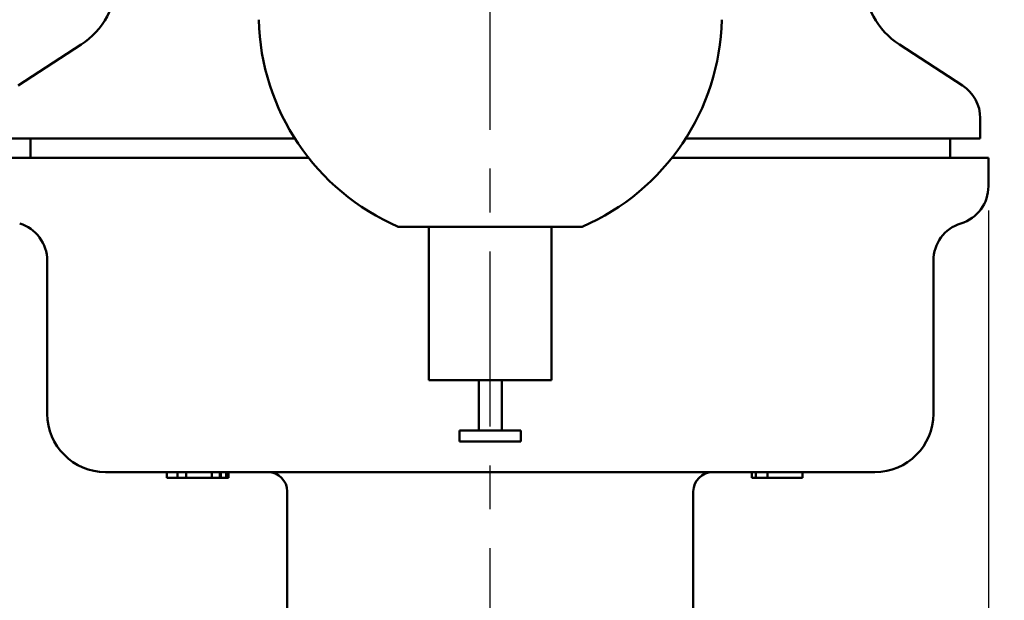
# Model space of a CAD drawing. Header units: inches. Extents: x 0.1 to 33.9, y 0.6 to 21.4.
# Tile 235 of 256: x 20.7 to 23.2, y 10.2 to 11.7. Entities that reach past the tile are written whole.
import ezdxf

# ---------------------------------------------------------------- set-up
doc = ezdxf.new("R2010")
doc.units = ezdxf.units.IN
doc.header["$MEASUREMENT"] = 0
doc.linetypes.add('CHAIN', pattern=[0.7087, 0.4724, -0.0591, 0.1181, -0.0591])
for name, color, linetype, lineweight in [('Centerline (ANSI)', 7, 'Continuous', 25), ('Dimension (ANSI)', 7, 'Continuous', 25), ('Visible (ANSI)', 7, 'Continuous', 50)]:
    doc.layers.add(name, color=color, linetype=linetype, lineweight=lineweight)
doc.styles.add('Note Text (ANSI)', font='tahoma.ttf')
doc.dimstyles.new('Default (ANSI)', dxfattribs={"dimtxt": 0.12, "dimasz": 0.098425, "dimexe": 0.125, "dimexo": 0.0625, "dimgap": 0.031496, "dimtad": 0, "dimtih": 1, "dimtoh": 1, "dimrnd": 1e-08, "dimzin": 4, "dimdsep": 46, "dimtxsty": 'Note Text (ANSI)', "dimcen": 0.09, "dimdle": 0.393701, "dimclrd": 256, "dimclre": 256, "dimclrt": 256, "dimadec": 0, "dimazin": 1, "dimtfac": 1, "dimtofl": 0, "dimtmove": 0, "dimatfit": 3, "dimfxl": 1, "dimtolj": 1, "dimtzin": 4, "dimlwd": -1, "dimlwe": -1, "dimarcsym": 0})

# ---------------------------------------------------------------- blocks, each defined once
blk = doc.blocks.new('*D7')
at = {"layer": 'Defpoints', "color": 0, "transparency": 16777216}
for p in [(20.7809, 15.209), (24.5666, 15.209), (22.8129, 6.1637)]:
    blk.add_point(p, dxfattribs=at)
at = {"layer": 'Dimension (ANSI)', "transparency": 16777216}
for p, q in [((20.8434, 15.209), (24.6916, 15.209)), ((24.5666, 15.1106), (24.5666, 11.1297)), ((24.5666, 6.2621), (24.5666, 10.9418)), ((22.8754, 6.1637), (24.6916, 6.1637))]:
    blk.add_line(p, q, dxfattribs=at)
for points in [[(24.5502, 15.1106), (24.583, 15.1106), (24.5666, 15.209)], [(24.5502, 6.2621), (24.583, 6.2621), (24.5666, 6.1637)]]:
    blk.add_solid(points, dxfattribs=at)
at = {"layer": 'Dimension (ANSI)', "transparency": 16777216, "insert": (24.4135, 11.0982), "char_height": 0.12, "attachment_point": 1, "style": 'Note Text (ANSI)'}
blk.add_mtext('\\A1;9.05', dxfattribs=at)
blk = doc.blocks.new('*D10')
at = {"layer": 'Defpoints', "color": 0, "transparency": 16777216}
for p in [(18.6438, 14.075), (21.9132, 13.5387), (18.6438, 5.2166)]:
    blk.add_point(p, dxfattribs=at)
at = {"layer": 'Dimension (ANSI)', "transparency": 16777216}
for p, q in [((18.6438, 14.0125), (18.6438, 5.0916)), ((18.7423, 5.2166), (20.2488, 5.2166)), ((21.8148, 5.2166), (20.6182, 5.2166))]:
    blk.add_line(p, q, dxfattribs=at)
for points in [[(18.7423, 5.233), (18.7423, 5.2002), (18.6438, 5.2166)], [(21.8148, 5.233), (21.8148, 5.2002), (21.9132, 5.2166)]]:
    blk.add_solid(points, dxfattribs=at)
at = {"layer": 'Dimension (ANSI)', "transparency": 16777216, "insert": (20.2803, 5.2791), "char_height": 0.12, "attachment_point": 1, "style": 'Note Text (ANSI)'}
blk.add_mtext('\\A1;3.27', dxfattribs=at)
blk = doc.blocks.new('*D11')
at = {"layer": 'Defpoints', "color": 0, "transparency": 16777216}
for p in [(21.9132, 13.5387), (23.1927, 11.2432), (23.1927, 5.2166)]:
    blk.add_point(p, dxfattribs=at)
at = {"layer": 'Dimension (ANSI)', "transparency": 16777216}
for p, q in [((23.1927, 11.1807), (23.1927, 5.0916)), ((22.0116, 5.2166), (22.3734, 5.2166)), ((23.0943, 5.2166), (22.7325, 5.2166))]:
    blk.add_line(p, q, dxfattribs=at)
for points in [[(22.0116, 5.233), (22.0116, 5.2002), (21.9132, 5.2166)], [(23.0943, 5.233), (23.0943, 5.2002), (23.1927, 5.2166)]]:
    blk.add_solid(points, dxfattribs=at)
at = {"layer": 'Dimension (ANSI)', "transparency": 16777216, "insert": (22.4049, 5.2793), "char_height": 0.12, "attachment_point": 1, "style": 'Note Text (ANSI)'}
blk.add_mtext('\\A1;1.28', dxfattribs=at)

msp = doc.modelspace()

# ---------------------------------------------------------------- linework, layer by layer
at = {"layer": 'Centerline (ANSI)', "linetype": 'CHAIN', "ltscale": 0.952448}
msp.add_line((21.9132, 5.289), (21.9132, 13.5387), dxfattribs=at)
at = {"layer": 'Visible (ANSI)'}
for p, q in [((20.8621, 11.6068), (20.7003, 11.5017)), ((22.9643, 11.6068), (23.1262, 11.5017)), ((23.1717, 11.366), (23.1717, 11.4178)), ((20.6547, 11.366), (21.4112, 11.366)), ((20.7319, 11.316), (20.7319, 11.366)), ((22.4153, 11.366), (23.1717, 11.366)), ((23.0945, 11.316), (23.0945, 11.366)), ((21.4467, 11.316), (20.6337, 11.316)), ((23.1927, 11.316), (22.3797, 11.316)), ((23.1927, 11.2432), (23.1927, 11.316)), ((22.1494, 11.1392), (21.677, 11.1392)), ((21.7557, 10.7455), (21.7557, 11.1392)), ((22.0707, 10.7455), (22.0707, 11.1392)), ((20.7752, 10.659), (20.7752, 11.052)), ((23.0512, 10.659), (23.0512, 11.052)), ((21.9132, 10.7455), (21.7557, 10.7455)), ((21.8837, 10.7455), (21.8837, 10.6156)), ((22.0707, 10.7455), (21.9132, 10.7455)), ((21.9427, 10.7455), (21.9427, 10.6156)), ((21.8345, 10.6156), (21.9132, 10.6156)), ((21.8345, 10.6156), (21.8345, 10.588)), ((21.9132, 10.6156), (21.992, 10.6156)), ((21.992, 10.6156), (21.992, 10.588)), ((21.8345, 10.588), (21.9132, 10.588)), ((21.9132, 10.588), (21.992, 10.588)), ((22.9012, 10.509), (20.9252, 10.509)), ((21.0828, 10.509), (21.0828, 10.494)), ((21.1099, 10.509), (21.1099, 10.494)), ((21.1317, 10.509), (21.1317, 10.494)), ((21.1978, 10.509), (21.1978, 10.494)), ((21.2182, 10.509), (21.2182, 10.494)), ((21.2213, 10.509), (21.2213, 10.494)), ((21.2352, 10.509), (21.2352, 10.494)), ((21.2405, 10.509), (21.2405, 10.494)), ((22.585, 10.509), (22.585, 10.494)), ((22.5854, 10.509), (22.5854, 10.494)), ((22.595, 10.509), (22.595, 10.494)), ((22.6248, 10.509), (22.6248, 10.494)), ((22.7149, 10.509), (22.7149, 10.494)), ((22.7153, 10.509), (22.7153, 10.494)), ((21.1099, 10.494), (21.0828, 10.494)), ((21.1317, 10.494), (21.1099, 10.494)), ((21.1978, 10.494), (21.1317, 10.494)), ((21.2182, 10.494), (21.1978, 10.494)), ((21.2213, 10.494), (21.2182, 10.494)), ((21.2352, 10.494), (21.2213, 10.494)), ((21.2405, 10.494), (21.2352, 10.494)), ((22.5854, 10.494), (22.585, 10.494)), ((22.595, 10.494), (22.5854, 10.494)), ((22.6248, 10.494), (22.595, 10.494)), ((22.6333, 10.494), (22.6248, 10.494)), ((22.6402, 10.494), (22.6333, 10.494)), ((22.6756, 10.494), (22.6402, 10.494)), ((22.7149, 10.494), (22.6756, 10.494)), ((22.7153, 10.494), (22.7149, 10.494)), ((21.3917, 10.459), (21.3917, 9.9961)), ((22.4347, 9.9961), (22.4347, 10.459))]:
    msp.add_line(p, q, dxfattribs=at)
for centre, radius, start, end in [((20.7532, 11.7746), 0.2, 303, 0), ((23.0732, 11.7746), 0.2, 180, 237), ((21.9132, 11.6853), 0.595, 181.3871, 246.6087), ((21.9132, 11.6853), 0.595, 293.3913, 358.6129), ((23.0717, 11.4178), 0.1, 0, 57), ((23.0927, 11.2432), 0.1, 287.0077, 0), ((20.6752, 11.052), 0.1, 0, 72.9923), ((23.1512, 11.052), 0.1, 107.0077, 180), ((20.9252, 10.659), 0.15, 180, 270), ((22.9012, 10.659), 0.15, 270, 0), ((21.3417, 10.459), 0.05, 0, 90), ((22.4847, 10.459), 0.05, 90, 180)]:
    msp.add_arc(centre, radius, start, end, dxfattribs=at)

# ---------------------------------------------------------------- dimensions: what is measured, and where the dimension line sits
at = {"layer": 'Dimension (ANSI)'}
for base, p1, p2, angle, override, picture, middle in [((24.5666, 15.209), (22.8129, 6.1637), (20.7809, 15.209), 90, {"dimgap": 0.031496, "dimdec": 2, "dimtol": 0, "dimlim": 0, "dimtp": 0, "dimtm": 0, "dimtdec": 2, "dimatfit": 1}, '*D7', (24.5666, 11.0358)), ((18.6438, 5.2166), (21.9132, 13.5387), (18.6438, 14.075), 180, {"dimgap": 0.031496, "dimtih": 0, "dimtoh": 0, "dimdec": 2, "dimse1": 1, "dimtol": 0, "dimlim": 0, "dimtp": 0, "dimtm": 0, "dimtdec": 2, "dimatfit": 1}, '*D10', (20.4335, 5.2166)), ((23.1927, 5.2166), (21.9132, 13.5387), (23.1927, 11.2432), 180, {"dimgap": 0.031496, "dimtih": 0, "dimtoh": 0, "dimdec": 2, "dimse1": 1, "dimtol": 0, "dimlim": 0, "dimtp": 0, "dimtm": 0, "dimtdec": 2, "dimatfit": 1}, '*D11', (22.553, 5.2166))]:
    dim = msp.add_linear_dim(base=base, p1=p1, p2=p2, angle=angle, dimstyle='Default (ANSI)', override=override, dxfattribs=at)
    dim.commit()
    dim.dimension.update_dxf_attribs({"geometry": picture, "text_midpoint": middle, "dimtype": 160})

doc.saveas('drawing.dxf')
